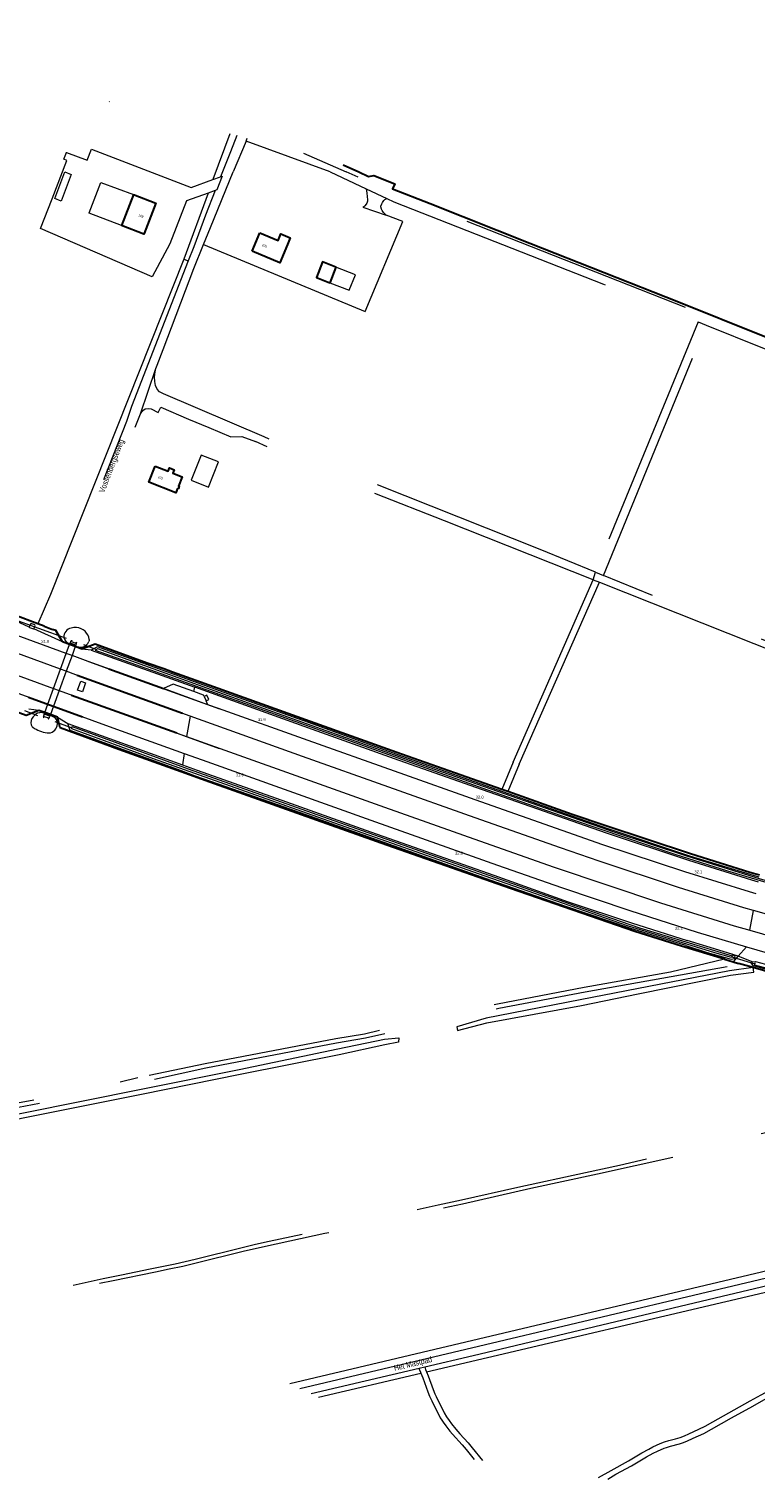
# Model space of a CAD drawing. Header units: metres. Extents: x 120324 to 133000, y 395500 to 402438.
# Tile 87 of 95: x 131294 to 131607, y 400436 to 401062. Entities that reach past the tile are written whole.
import ezdxf

# ---------------------------------------------------------------- set-up
doc = ezdxf.new("R2010")
doc.units = ezdxf.units.M
for name, pattern in [('DGN1', [76.057638, 0, -76.057638]), ('DGN2', [101.410184, 50.705092, -50.705092]), ('DGN3', [152.115276, 101.410184, -50.705092]), ('DGN4', [202.820368, 101.410184, -50.705092, 0, -50.705092])]:
    doc.linetypes.add(name, pattern=pattern)
for name, color, linetype, lineweight, true_color in [('gg-afsc-hekwerk', 7, 'Continuous', 30, 0x00d228), ('gg-bbg-lage trafo', 7, 'Continuous', 13, 0xff5000), ('gg-bbg-open loods', 7, 'DGN4', 13, 0xff5000), ('gg-knt-BGT kruinlijn', 7, 'Continuous', 0, 0x787878), ('gg-kntw-bovenkant insteek waterloop', 7, 'Continuous', 0, 0xa0a0ff), ('gg-kntw-waterlijn', 7, 'Continuous', 0, 0xaaebff), ('gg-kwrk-duiker element', 7, 'Continuous', 0, 0x969696), ('gg-kwrk-duiker nz buis', 7, 'DGN2', 0, 0x969696), ('gg-kwrk-faunavoorziening', 7, 'Continuous', 0, 0x007896), ('gt-grn-groengrens', 7, 'Continuous', 0, 0x96c800), ('gt-grn-weggrens', 7, 'Continuous', 0, 0x787878), ('Rg-lijn-ontwerplijn', 7, 'Continuous', 30, 0x00d200)]:
    doc.layers.add(name, color=color, linetype=linetype, lineweight=lineweight, true_color=true_color)
for name, color, linetype, lineweight in [('gg-anno-huisnummerreeks BGT', 7, 'Continuous', 13), ('gg-anno-openbare ruimte label', 7, 'Continuous', 13), ('gg-bbg-bijgebouw', 1, 'Continuous', 30), ('gg-bbg-gedigitaliseerde bijgebouw', 1, 'Continuous', 0), ('gg-bbg-hoofdgebouw', 1, 'Continuous', 30), ('gg-bbg-luifel en loopbrug', 1, 'DGN2', 0), ('gg-knt-onverhard', 7, 'DGN3', 0), ('gg-knt-verharding', 7, 'Continuous', 0), ('gt-anno-nummer hm paal', 7, 'Continuous', 0), ('gt-grn-vlakafsluiter', 6, 'DGN1', 0)]:
    doc.layers.add(name, color=color, linetype=linetype, lineweight=lineweight)
doc.styles.add('StyleArial', font='arial.ttf')

msp = doc.modelspace()

# ---------------------------------------------------------------- linework, layer by layer
at = {"layer": 'gg-afsc-hekwerk'}
for p, q in [((131429.3, 401003.15), (131436.02, 401000)), ((131300.12, 400803.88), (131297.51, 400804.85)), ((131300.12, 400803.88), (131303.8, 400802.49)), ((131311.15, 400795.93), (131308.11, 400797.06)), ((131313.59, 400795.02), (131311.15, 400795.93)), ((131316.49, 400793.94), (131313.59, 400795.02)), ((131355.65, 400784.03), (131351.81, 400785.41)), ((131365.66, 400780.43), (131355.65, 400784.03)), ((131300.42, 400766.56), (131297.89, 400767.45)), ((131302.88, 400765.7), (131300.42, 400766.56)), ((131305.9, 400764.63), (131302.88, 400765.7)), ((131500.35, 400732.48), (131497.8, 400733.38)), ((131593.98, 400660.04), (131597.76, 400658.92)), ((131597.76, 400658.92), (131600.05, 400658.24)), ((131606.38, 400656.42), (131600.05, 400658.24))]:
    msp.add_line(p, q, dxfattribs=at)
at = {"layer": 'gg-afsc-hekwerk', "flags": 128}
for points in [[(131436.02, 401000), (131440.28, 400998), (131442.51, 400998.45), (131451.63, 400994.88), (131450.63, 400992.78), (131466.85, 400986.44), (131509.92, 400969.21), (131574.15, 400943.97), (131609.93, 400929.57), (131658.99, 400910.58), (131692.67, 400896.48), (131745.14, 400875.38)], [(131297.89, 400767.45), (131292.37, 400765.36), (131196.7, 400800.42), (131107.9, 400833.44)], [(131297.51, 400804.85), (131267.57, 400816.04), (131242.2, 400825.43), (131230.71, 400829.63)], [(131308.11, 400797.06), (131305.16, 400801.95), (131303.8, 400802.49)], [(131351.81, 400785.41), (131344.73, 400787.95), (131322.17, 400796.17), (131316.49, 400793.94)], [(131497.8, 400733.38), (131454.48, 400748.61), (131415.06, 400762.67), (131365.66, 400780.43)], [(131359.41, 400740.98), (131332.47, 400750.67), (131307.12, 400759.96), (131305.9, 400764.63)], [(131593.98, 400660.04), (131575.4, 400665.62), (131555.28, 400671.96), (131501.61, 400690.6), (131448.09, 400709.3), (131411.32, 400722.35), (131371.75, 400736.53), (131359.41, 400740.98)], [(131609.14, 400696.29), (131604.9, 400697.51), (131579.32, 400705.53), (131542.29, 400717.78), (131528.25, 400722.61), (131500.35, 400732.48)], [(131646.85, 400645.12), (131624.28, 400651.3), (131606.38, 400656.42)]]:
    msp.add_lwpolyline(points, dxfattribs=at)
at = {"layer": 'gg-bbg-bijgebouw'}
msp.add_line((131426.19, 400958.92), (131423.58, 400952.2), dxfattribs=at)
at = {"layer": 'gg-bbg-bijgebouw', "flags": 128}
msp.add_lwpolyline([(131426.19, 400958.92), (131420.43, 400961.14), (131417.79, 400954.44), (131423.58, 400952.2)], dxfattribs=at)
at = {"layer": 'gg-bbg-gedigitaliseerde bijgebouw', "flags": 128}
msp.add_lwpolyline([(131363.63, 400866.86), (131371.08, 400863.89), (131375.42, 400874.79), (131367.97, 400877.76), (131363.63, 400866.86)], dxfattribs=at)
at = {"layer": 'gg-bbg-hoofdgebouw'}
for p, q in [((131338.71, 400990.26), (131333.61, 400976.9)), ((131390, 400965.74), (131393.33, 400973.69))]:
    msp.add_line(p, q, dxfattribs=at)
at = {"layer": 'gg-bbg-hoofdgebouw', "flags": 128}
for points in [[(131338.71, 400990.26), (131348.35, 400986.57), (131343.31, 400973.38)], [(131343.31, 400973.38), (131343.25, 400973.21), (131333.61, 400976.9)], [(131393.33, 400973.69), (131401.23, 400970.44), (131402.41, 400973.31), (131406.48, 400971.63), (131405.3, 400968.76), (131405.31, 400968.76), (131401.98, 400960.75), (131390, 400965.74)], [(131358.14, 400863.1), (131357.72, 400863.26), (131357.01, 400861.48), (131345.38, 400866.1), (131348.14, 400873.03)], [(131348.14, 400873.03), (131353.72, 400870.8), (131354.28, 400872.2), (131356.33, 400871.38), (131355.77, 400869.98), (131359.77, 400868.39), (131358.13, 400864.3), (131358.55, 400864.13), (131358.14, 400863.1)]]:
    msp.add_lwpolyline(points, dxfattribs=at)
at = {"layer": 'gg-bbg-lage trafo', "flags": 128}
for points in [[(131295.71, 400802.74), (131296.26, 400804.23), (131296.18, 400804.41), (131294.49, 400805.05), (131294.35, 400804.99), (131293.77, 400803.48)], [(131293.77, 400803.48), (131293.85, 400803.31), (131295.54, 400802.67), (131295.71, 400802.74)]]:
    msp.add_lwpolyline(points, dxfattribs=at)
at = {"layer": 'gg-bbg-luifel en loopbrug', "flags": 128}
msp.add_lwpolyline([(131304.72, 400988.5), (131309.11, 401000.04), (131311.91, 400998.98), (131307.51, 400987.44), (131304.72, 400988.5)], dxfattribs=at)
at = {"layer": 'gg-bbg-open loods', "flags": 128}
for points in [[(131319.65, 400982.38), (131324.67, 400995.51), (131338.71, 400990.26)], [(131333.61, 400976.9), (131319.6, 400982.27), (131319.65, 400982.38)], [(131423.58, 400952.2), (131431.94, 400948.95), (131434.58, 400955.65), (131426.19, 400958.92)]]:
    msp.add_lwpolyline(points, dxfattribs=at)
at = {"layer": 'gg-knt-BGT kruinlijn', "flags": 128}
for points in [[(131319.68, 400798.08), (131319.65, 400797.63), (131319.52, 400797.21)], [(131309.86, 400797.08), (131310.53, 400796.6), (131311.24, 400796.17)], [(131300.3, 400766.22), (131299.62, 400766.38), (131298.94, 400766.52), (131298.56, 400766.55), (131298.18, 400766.5)], [(131300.3, 400766.22), (131301.54, 400765.85), (131302.77, 400765.41)], [(131302.77, 400765.41), (131303.68, 400765.03), (131304.57, 400764.61), (131304.79, 400764.47), (131304.97, 400764.29)]]:
    msp.add_lwpolyline(points, dxfattribs=at)
at = {"layer": 'gg-knt-BGT kruinlijn'}
for centre, radius, start, end in [((131312.65, 400799.13), 4.01, 102.44268, 181.25677), ((131312.24, 400799.91), 3.7, 193.53034, 230.00266), ((131313.45, 400796.71), 6.56, 83.99741, 104.71054), ((131313.87, 400797.39), 5.84, 6.75805, 87.40008), ((131316.52, 400805.72), 10.91, 241.02462, 254.74375), ((131316.51, 400805.71), 10.9, 254.78758, 270.1427), ((131315.97, 400798.57), 3.8, 278.55105, 339.00725), ((131299.04, 400762.04), 4.54, 100.92677, 143.902), ((131299.04, 400762.04), 4.55, 143.97001, 189.67345), ((131296.37, 400761.69), 1.85, 192.72697, 233.26455), ((131303.85, 400772.9), 15.33, 235.93083, 260.86513), ((131301.92, 400761.72), 3.98, 262.67749, 347.65538), ((131301.92, 400761.72), 3.99, 347.67969, 40.13256)]:
    msp.add_arc(centre, radius, start, end, dxfattribs=at)
at = {"layer": 'gg-knt-onverhard'}
for p, q in [((131387.37, 401013.35), (131381.86, 401000)), ((131423.62, 401000), (131387.37, 401013.35)), ((131380.62, 401008.73), (131377.19, 401000)), ((131377.19, 401000), (131376.39, 400997.98)), ((131423.62, 401000), (131439.18, 400992.73)), ((131582.54, 400935.27), (131538.21, 400827.19)), ((131541.67, 400825.77), (131586.01, 400933.87)), ((131502.75, 400745.19), (131537.28, 400823.9)), ((131505.31, 400744.29), (131540.01, 400822.82)), ((131502.75, 400745.19), (131497.8, 400733.38)), ((131505.31, 400744.29), (131500.35, 400732.48)), ((131340.65, 400608.85), (131333.01, 400607))]:
    msp.add_line(p, q, dxfattribs=at)
at = {"layer": 'gg-knt-onverhard', "flags": 128}
for points in [[(131383.38, 401015.74), (131380.62, 401008.73)], [(131412.18, 401008.06), (131419.01, 401005.1), (131430.63, 401000)], [(131369.02, 400968.66), (131372, 400976.1), (131381.86, 401000)], [(131707.35, 400759.97), (131748.09, 400872.89), (131710.8, 400887.94), (131665.03, 400906.64), (131611.69, 400927.53), (131580.26, 400940.17), (131543.14, 400954.93), (131452.64, 400990.52), (131430.63, 401000)], [(131374.06, 400992.07), (131369.85, 400981.37), (131364.75, 400967.71), (131362.38, 400961.6)], [(131439.18, 400992.73), (131439.56, 400990.82), (131439.83, 400988), (131439.81, 400987.44), (131439.5, 400986.49), (131439.3, 400986.16), (131438.65, 400985.4), (131438.3, 400985.1), (131437.75, 400984.76)], [(131447.85, 400981.37), (131447.38, 400981.79), (131446.73, 400982.54), (131446.2, 400983.39), (131445.92, 400983.96), (131445.64, 400984.93), (131445.63, 400985.28), (131445.94, 400986.21), (131446.3, 400986.8), (131446.89, 400987.62), (131447.36, 400988.11), (131448.12, 400988.55)], [(131448.12, 400988.55), (131451.23, 400987.1), (131541.78, 400951.49), (131582.54, 400935.27)], [(131348.45, 400915.11), (131348.93, 400916.52), (131351.63, 400923.39), (131364.88, 400958.33), (131369.02, 400968.66)], [(131362.38, 400961.6), (131337.93, 400898.75), (131335.77, 400892.21), (131322.36, 400858.48), (131326.46, 400856.84), (131327.76, 400860.07), (131329.89, 400860.73), (131331.87, 400865.7), (131330.74, 400867.84), (131341.83, 400895.56)], [(131586.01, 400933.87), (131610.33, 400924.09), (131663.66, 400903.21), (131709.4, 400884.51), (131743.81, 400870.63), (131704.32, 400761.18)], [(131538.21, 400827.19), (131514.39, 400836.93), (131427.45, 400871.54), (131395.25, 400885.6), (131351.72, 400904.14), (131349.95, 400905.03), (131349.02, 400906.17), (131348.32, 400907.83), (131347.9, 400909.47), (131347.84, 400911.6), (131348.16, 400913.67), (131348.45, 400915.11)], [(131341.83, 400895.56), (131342.79, 400896.98), (131343.84, 400897.71), (131345.08, 400897.84), (131346.44, 400897.74), (131349.46, 400896.21), (131350.61, 400898.49), (131362.48, 400893.21), (131371.36, 400889.63), (131380.78, 400885.68), (131385.56, 400885.75), (131391.38, 400883.58)], [(131537.28, 400823.9), (131473.12, 400849.41), (131425.85, 400867.78), (131391.38, 400883.58)], [(131540.01, 400822.82), (131617.87, 400791.93), (131674.05, 400769.5), (131709.79, 400755.51), (131718.28, 400752.38), (131724.42, 400750), (131743.84, 400742.59), (131766.54, 400733.45), (131780.53, 400728.05), (131786.08, 400725.78)], [(131704.32, 400761.18), (131662.78, 400777.78), (131615.15, 400796.16), (131581.88, 400809.44), (131541.67, 400825.77)], [(131593.98, 400660.04), (131570.62, 400654.46), (131533.41, 400647.87), (131495.9, 400640.65), (131457.42, 400632.53), (131438.45, 400627.61), (131426.15, 400625.64), (131369.66, 400614.85), (131340.65, 400608.85)], [(131199.13, 400577.09), (131205.29, 400579.74), (131229.61, 400584.7), (131251, 400588.01), (131263.95, 400591.82), (131278.61, 400594.11), (131299.37, 400598.1), (131328.04, 400603.78), (131369.98, 400613.15), (131426.38, 400623.99), (131438.99, 400626.03), (131452.62, 400629.2), (131458.35, 400627.11), (131468.86, 400629.47), (131475.23, 400633.47), (131496.54, 400638.89), (131533.8, 400646.01), (131570.95, 400652.54), (131596.26, 400657.11), (131600.05, 400658.24)], [(131196.2, 400580.18), (131198.04, 400580.29), (131229.16, 400586.3), (131250.68, 400590), (131263.68, 400593.42), (131278.26, 400596.08), (131298.91, 400600), (131333.01, 400607)], [(131312.68, 400519.28), (131317.82, 400520.47), (131325.71, 400522.2), (131333.54, 400523.8), (131345.97, 400526.28), (131356.74, 400528.55), (131365.44, 400530.57), (131385.67, 400535.57), (131391.51, 400536.93), (131397.37, 400538.23), (131421.05, 400543.32), (131448.4, 400549.29), (131470.33, 400553.93), (131480.4, 400556.1), (131504.78, 400561.6), (131533.92, 400567.92), (131548.57, 400571.16), (131573.51, 400576.76), (131651.93, 400594.23), (131669.53, 400598.02), (131682.22, 400600.58), (131695.97, 400603.22), (131700.33, 400603.57), (131704.28, 400604.22), (131705.82, 400604.54), (131708.72, 400605.3), (131710.33, 400605.8), (131712.22, 400606.46), (131714.08, 400607.2), (131715.43, 400607.78), (131718.75, 400609.24)], [(131719.82, 400608.13), (131715.98, 400606.43), (131714.51, 400605.81), (131712.65, 400605.08), (131710.76, 400604.41), (131709.02, 400603.88), (131707.09, 400603.35), (131705.14, 400602.91), (131702.85, 400602.49), (131696.33, 400601.44), (131679.64, 400598.22), (131670.89, 400596.45), (131660.13, 400594.17), (131641.61, 400590.08), (131539.2, 400567.22), (131510.35, 400560.97), (131480.79, 400554.32), (131470.72, 400552.15), (131446.84, 400547.09), (131421.44, 400541.54), (131395.83, 400536.03), (131386.08, 400533.8), (131365.84, 400528.8), (131360, 400527.42), (131354.17, 400526.13), (131348.3, 400524.9), (131330.01, 400521.23), (131324.14, 400520.01), (131319.37, 400518.96), (131315.4, 400518.03)], [(131539.59, 400436.17), (131544.98, 400439.3), (131552.57, 400443.42), (131558.29, 400446.86), (131561.3, 400448.53), (131563.09, 400449.43), (131566.25, 400450.85), (131568.11, 400451.57), (131569.9, 400452.14), (131572.8, 400452.91), (131574.86, 400453.54), (131576.73, 400454.26), (131578.57, 400455.04), (131582.94, 400457.06), (131585.62, 400458.4), (131588.92, 400460.22), (131595.8, 400464.22), (131605.05, 400469.28), (131609.82, 400471.98), (131611.68, 400472.88), (131613.55, 400473.59), (131615.15, 400474.05), (131617.2, 400474.45), (131618.2, 400474.58), (131619.6, 400474.68), (131623.51, 400474.72), (131628.67, 400474.99), (131641.58, 400475.28), (131643.58, 400475.36), (131645.36, 400475.53), (131646.35, 400475.72), (131647.09, 400475.94), (131648.02, 400476.32), (131648.61, 400476.66), (131649.4, 400477.27), (131650.1, 400478.11), (131650.6, 400478.98), (131650.88, 400479.63), (131651.54, 400481.53), (131652.09, 400482.78), (131653.67, 400485.34), (131654.2, 400486.53), (131654.51, 400487.48), (131655.33, 400490.39), (131655.72, 400491.52), (131659.05, 400500), (131660.89, 400504.44), (131661.62, 400506.3), (131662.3, 400508.2), (131663.31, 400511.46), (131663.81, 400513.4), (131664.01, 400514.38), (131664.2, 400515.73), (131664.31, 400517.73), (131664.28, 400519.64), (131664.18, 400521.64), (131664.04, 400523.26), (131663.73, 400525.25), (131663.34, 400526.8), (131663.02, 400527.74), (131662.8, 400528.29)], [(131543.57, 400435.58), (131547.07, 400437.61), (131553.81, 400441.25), (131560.36, 400445.17), (131563.21, 400446.7), (131565.01, 400447.58), (131567.96, 400448.85), (131568.9, 400449.2), (131570.69, 400449.77), (131574.55, 400450.82), (131575.87, 400451.25), (131577.73, 400451.97), (131580.49, 400453.16), (131585.01, 400455.29), (131588.41, 400457.07), (131597.01, 400462.04), (131606.25, 400467.1), (131610.9, 400469.73), (131612.47, 400470.5), (131613.4, 400470.89), (131614.66, 400471.33), (131615.62, 400471.59), (131617.38, 400471.95), (131618.37, 400472.09), (131619.67, 400472.18), (131623.6, 400472.23), (131628.73, 400472.49), (131641.79, 400472.79), (131643.96, 400472.89), (131645.95, 400473.09), (131647.29, 400473.38), (131648.24, 400473.68), (131649.57, 400474.29), (131650.41, 400474.83), (131651.18, 400475.47), (131651.76, 400476.1), (131652.35, 400476.92), (131652.82, 400477.8), (131653.13, 400478.54), (131653.78, 400480.43), (131654.37, 400481.73), (131655.95, 400484.29), (131656.55, 400485.68), (131656.86, 400486.63), (131657.68, 400489.54), (131658.14, 400490.89), (131658.9, 400492.74), (131660.14, 400495.45), (131661.96, 400500), (131662.66, 400501.95), (131664.26, 400506.69), (131665.61, 400510.34), (131666.04, 400511.73), (131666.48, 400513.69), (131667.07, 400517.32), (131667.32, 400519.31), (131667.41, 400520.31), (131667.45, 400521.31), (131667.41, 400522.3), (131667.29, 400523.23), (131666.76, 400525.8), (131666.43, 400527.77), (131666.34, 400528.83), (131666.34, 400529.13)], [(131462.09, 400483.44), (131462.17, 400483.08), (131462.63, 400481.7), (131462.79, 400481.35)], [(131462.79, 400481.35), (131463.71, 400479.31), (131465.89, 400473.26), (131466.62, 400471.4), (131467.63, 400469.28), (131471.26, 400462.04), (131471.88, 400460.97), (131472.43, 400460.14), (131473.61, 400458.52), (131475.38, 400456.24), (131476.46, 400454.95), (131480.73, 400450.31), (131482.46, 400448.32), (131485.81, 400444.05)], [(131464.51, 400484.01), (131464.87, 400482.82), (131465.27, 400481.93)], [(131465.27, 400481.93), (131466.05, 400480.18), (131468.18, 400474.24), (131468.92, 400472.38), (131469.42, 400471.28), (131472.94, 400464.22), (131473.89, 400462.46), (131475.02, 400460.81), (131476.05, 400459.43), (131477.92, 400457.08), (131479.64, 400455.14), (131483.3, 400451.18), (131485.05, 400449.1), (131489.41, 400443.52)]]:
    msp.add_lwpolyline(points, dxfattribs=at)
at = {"layer": 'gg-knt-verharding'}
for p, q in [((131373.08, 400996.75), (131376.39, 400997.98)), ((131374.06, 400992.07), (131370.95, 400990.93)), ((131312.2, 400791.21), (131309.75, 400792.1)), ((131309.7, 400784.39), (131307.26, 400785.28)), ((131304.24, 400777.02), (131306.69, 400776.13)), ((131370.92, 400769.96), (131351.7, 400776.91)), ((131369.28, 400773.54), (131370.12, 400771.69)), ((131301.74, 400770.18), (131304.19, 400769.3)), ((131370.92, 400769.96), (131370.12, 400771.69)), ((131462.09, 400483.44), (131464.51, 400484.01))]:
    msp.add_line(p, q, dxfattribs=at)
at = {"layer": 'gg-knt-verharding', "flags": 128}
for points in [[(131298.63, 400975.63), (131303.68, 400988.46), (131309.93, 401004.9), (131308.65, 401005.51), (131309.87, 401008.49)], [(131309.87, 401008.49), (131318.7, 401005.06), (131320.6, 401009.85)], [(131320.6, 401009.85), (131363.73, 400993.25), (131373.08, 400996.75)], [(131376.39, 400997.98), (131376.98, 400998.2), (131374.77, 400992.33), (131374.06, 400992.07)], [(131370.95, 400990.93), (131361.63, 400987.53), (131354.45, 400969.04), (131346.88, 400954.75), (131298.63, 400975.63)], [(131125.23, 400835.52), (131136.13, 400831.42), (131197.24, 400808.65), (131217.72, 400800.98), (131256.01, 400786.86), (131293.57, 400773.15), (131301.74, 400770.18)], [(131199.66, 400815.46), (131221.07, 400807.49), (131258.65, 400793.65), (131304.24, 400777.02)], [(131309.75, 400792.1), (131264.46, 400808.65), (131244.18, 400816.19)], [(131307.26, 400785.28), (131261.67, 400801.95), (131241.49, 400809.45)], [(131351.7, 400776.91), (131319.21, 400788.65), (131312.2, 400791.21)], [(131319.39, 400788.59), (131345.09, 400779.26), (131375.84, 400768.17)], [(131363.27, 400765.06), (131316.85, 400781.77), (131309.7, 400784.39)], [(131316.72, 400775.51), (131314.56, 400776.29), (131315.99, 400780.1), (131318.05, 400779.33), (131316.72, 400775.51)], [(131364.87, 400775.61), (131355.93, 400778.87), (131351.7, 400776.91)], [(131306.69, 400776.13), (131333.16, 400766.48), (131361.66, 400756.26)], [(131369.28, 400773.54), (131369.01, 400774.1), (131364.87, 400775.61)], [(131370.12, 400771.69), (131371.33, 400772.25), (131370.49, 400774.08), (131369.28, 400773.54)], [(131304.19, 400769.3), (131329.9, 400759.97), (131360.65, 400748.88)], [(131319.29, 400771.53), (131344.99, 400762.21), (131375.74, 400751.11)], [(131607.7, 400688.32), (131604.72, 400689.18), (131576.83, 400697.79), (131541.48, 400709.45), (131488.82, 400727.97), (131414.21, 400754.43), (131375.41, 400768.34), (131370.92, 400769.96)], [(131606.45, 400681.07), (131602.31, 400682.26), (131574.09, 400691.08), (131539.85, 400702.39), (131523.1, 400708.18), (131486.28, 400721.16), (131411.71, 400747.61), (131363.27, 400765.06)], [(131361.66, 400756.26), (131408.85, 400739.33), (131447.09, 400725.69), (131488.16, 400711.12), (131520.38, 400699.81), (131566.32, 400684.33), (131598.18, 400674.48), (131604.91, 400672.55)], [(131360.65, 400748.88), (131368.34, 400746.1), (131443.32, 400719.39), (131495.88, 400700.73), (131523.58, 400691.03), (131553.13, 400681.03), (131582.13, 400671.75), (131603.54, 400665.43)], [(131947.61, 400620.45), (131921.54, 400621.54), (131878.28, 400625.94), (131849.26, 400629.44), (131819.92, 400633.68), (131783.63, 400639.6), (131740.35, 400647.84), (131712.16, 400653.77), (131679.16, 400661.52), (131667.67, 400664.37), (131628.76, 400674.7), (131606.45, 400681.07)], [(131604.91, 400672.55), (131626.77, 400666.3), (131654.83, 400658.78), (131685.16, 400651.31), (131716.19, 400644.32), (131744.98, 400638.72), (131774.9, 400633.38), (131803.46, 400628.73), (131818.9, 400626.57), (131858.31, 400621.74), (131858.36, 400622.39), (131873.09, 400620.82), (131888.2, 400619.34), (131902.93, 400618.06), (131918.04, 400616.88), (131933.13, 400616.03), (131947.29, 400615.44)], [(131603.54, 400665.43), (131612.38, 400662.82), (131624.27, 400659.48), (131653.23, 400651.71), (131709.33, 400638.36), (131737.26, 400632.86), (131765.39, 400627.82), (131785.13, 400624.32), (131817.51, 400619.44), (131847.23, 400615.72), (131876.94, 400612.51), (131905.98, 400609.92), (131934.82, 400608.04), (131946.81, 400607.86)], [(131410.59, 400474.65), (131482.34, 400491.6), (131589.07, 400516.92), (131689.1, 400540.7), (131745.17, 400553.95), (131757.57, 400556.79)], [(131464.51, 400484.01), (131485.43, 400488.94), (131589.98, 400513.8), (131661.47, 400530.82)], [(131415.42, 400472.45), (131462.09, 400483.44)]]:
    msp.add_lwpolyline(points, dxfattribs=at)
at = {"layer": 'gg-kntw-bovenkant insteek waterloop'}
msp.add_line((131320.52, 400793.54), (131365.18, 400777.49), dxfattribs=at)
at = {"layer": 'gg-kntw-bovenkant insteek waterloop', "flags": 128}
for points in [[(131365.54, 400779.72), (131323.28, 400794.93), (131320.52, 400793.54)], [(131609.01, 400695.52), (131606.48, 400696.26), (131579.05, 400704.6), (131543.68, 400716.38), (131527.99, 400721.84), (131454.18, 400747.93), (131416.32, 400761.53), (131377.89, 400775.27), (131365.54, 400779.72)], [(131608.68, 400693.37), (131605.79, 400694.21), (131578.56, 400702.72), (131542.97, 400714.5), (131489.41, 400733.23), (131453.49, 400745.9), (131415.99, 400759.23), (131365.18, 400777.49)], [(131310.44, 400761.86), (131328.36, 400755.43), (131359.93, 400743.94)], [(131359.46, 400741.36), (131327.66, 400752.85), (131311.35, 400758.83), (131310.44, 400761.86)], [(131577.34, 400665.98), (131553.07, 400673.4), (131525.44, 400682.81), (131493.28, 400693.97), (131440.15, 400712.84), (131403.93, 400725.75), (131365.59, 400739.14), (131359.46, 400741.36)], [(131359.93, 400743.94), (131366.2, 400741.66), (131404.87, 400727.94), (131441.15, 400715.01), (131494.31, 400696.29), (131526.53, 400684.88), (131553.8, 400675.7), (131577.86, 400668.19)], [(131597.1, 400662.25), (131586.29, 400665.48), (131577.86, 400668.19)], [(131577.34, 400665.98), (131586.54, 400662.96), (131596.85, 400660.04), (131598.3, 400660.32), (131598.54, 400661.2), (131597.1, 400662.25)], [(131606.38, 400656.42), (131596.14, 400655.06), (131531.72, 400642.57), (131491.1, 400634.54), (131478.35, 400630.88), (131478.74, 400629.32), (131491.34, 400632.63), (131532.18, 400640.11), (131556.69, 400645.17), (131596.51, 400653.09), (131606.65, 400654.49), (131606.38, 400656.42)], [(131727.11, 400627.4), (131697.36, 400633.76), (131672.6, 400639.61), (131647.53, 400645.84), (131624.96, 400651.94), (131606.55, 400657.14), (131605.57, 400658.2), (131605.92, 400658.95)], [(131605.92, 400658.95), (131607.38, 400659.1), (131618.18, 400656.15), (131647.94, 400648.24), (131673.1, 400641.74), (131697.4, 400636.11), (131723.39, 400630.66)], [(131200.91, 400575.22), (131230.22, 400581.43), (131251.44, 400585.72), (131279.28, 400591.15), (131290.59, 400593.59), (131342.78, 400604.01), (131384.36, 400612.48), (131427.01, 400621.3), (131447.12, 400625.54), (131453.28, 400626.11), (131453.26, 400624.21), (131447.35, 400623.1), (131427.53, 400618.75), (131384.83, 400610.23), (131342.28, 400601.56), (131291.11, 400591.35), (131279.75, 400589), (131251.85, 400583.76), (131202.38, 400573.67)]]:
    msp.add_lwpolyline(points, dxfattribs=at)
at = {"layer": 'gg-kntw-waterlijn', "flags": 128}
for points in [[(131323.23, 400794.23), (131336.29, 400789.52), (131388.32, 400770.77), (131466.26, 400743.05), (131546.12, 400715.03), (131577.55, 400704.69), (131608.99, 400694.92), (131641.83, 400685.4), (131670.95, 400677.74), (131671.03, 400677.32), (131670.44, 400677.05), (131665.55, 400678.29), (131626.05, 400688.99), (131595.43, 400698.12), (131572.62, 400705.33), (131529.22, 400719.96), (131491.83, 400733.07), (131430.49, 400754.92), (131322.38, 400793.43), (131323.23, 400794.23)], [(131312.23, 400760.48), (131362.36, 400742.24), (131420.42, 400721.61), (131529.71, 400683.05), (131557.24, 400673.61), (131597.27, 400661.54), (131597.03, 400660.72), (131589.79, 400662.79), (131552.11, 400674.44), (131490.64, 400695.87), (131422.83, 400719.85), (131347.44, 400746.52), (131312.08, 400759.51), (131312.23, 400760.48)], [(132041.24, 400611.72), (132028.41, 400608.31), (132000.07, 400603.63), (131973.1, 400601.23), (131960.22, 400601.12), (131930.69, 400601.49), (131919.39, 400602.23), (131880.68, 400605.38), (131851.22, 400608.39), (131829.22, 400611.22), (131766.55, 400621.07), (131730.07, 400627.67), (131708.11, 400632.21), (131671.89, 400640.4), (131649.26, 400646.09), (131607.06, 400657.54), (131607.18, 400658.47)]]:
    msp.add_lwpolyline(points, dxfattribs=at)
at = {"layer": 'gg-kwrk-duiker element', "flags": 128}
for points in [[(131311.37, 400796.53), (131311.64, 400797.3), (131311.75, 400797.26), (131311.91, 400797.71), (131312.13, 400797.62), (131311.96, 400797.18), (131313.75, 400796.49), (131313.9, 400796.92), (131314.12, 400796.83), (131313.96, 400796.41), (131314.07, 400796.36), (131313.8, 400795.6)], [(131300.14, 400765.81), (131299.86, 400765.05), (131299.97, 400765.01), (131299.8, 400764.56), (131300.02, 400764.48), (131300.18, 400764.93), (131301.99, 400764.31), (131301.84, 400763.88), (131302.06, 400763.81), (131302.21, 400764.23), (131302.32, 400764.19), (131302.61, 400764.95)]]:
    msp.add_lwpolyline(points, dxfattribs=at)
at = {"layer": 'gg-kwrk-duiker nz buis'}
for p, q in [((131285.83, 400807.38), (131309.64, 400798.66)), ((131317.18, 400795.89), (131322.81, 400793.83)), ((131291.7, 400767.42), (131297.37, 400765.36)), ((131304.76, 400762.68), (131312.15, 400760)), ((131597.15, 400661.13), (131607.12, 400658.01))]:
    msp.add_line(p, q, dxfattribs=at)
at = {"layer": 'gg-kwrk-faunavoorziening'}
for p, q in [((131307.26, 400785.28), (131309.75, 400792.1)), ((131309.75, 400792.1), (131311.15, 400795.93)), ((131311.15, 400795.93), (131311.24, 400796.17)), ((131311.24, 400796.17), (131311.37, 400796.53)), ((131313.8, 400795.6), (131311.37, 400796.53)), ((131313.59, 400795.02), (131312.2, 400791.21)), ((131313.65, 400795.19), (131313.59, 400795.02)), ((131313.8, 400795.6), (131313.65, 400795.19)), ((131304.24, 400777.02), (131307.26, 400785.28)), ((131312.2, 400791.21), (131309.7, 400784.39)), ((131309.7, 400784.39), (131306.69, 400776.13)), ((131301.74, 400770.18), (131304.24, 400777.02)), ((131306.69, 400776.13), (131304.19, 400769.3)), ((131300.14, 400765.81), (131300.3, 400766.22)), ((131300.3, 400766.22), (131300.42, 400766.56)), ((131300.42, 400766.56), (131301.74, 400770.18)), ((131304.19, 400769.3), (131302.88, 400765.7)), ((131302.61, 400764.95), (131300.14, 400765.81)), ((131302.77, 400765.41), (131302.61, 400764.95)), ((131302.88, 400765.7), (131302.77, 400765.41))]:
    msp.add_line(p, q, dxfattribs=at)
at = {"layer": 'gt-grn-groengrens'}
for p, q in [((131380.35, 401016.55), (131373.08, 400996.75)), ((131370.95, 400990.93), (131360.47, 400962.37)), ((131360.47, 400962.37), (131362.38, 400961.6)), ((131293.77, 400803.48), (131287.75, 400806.21)), ((131308.11, 400797.06), (131295.71, 400802.74)), ((131320.52, 400793.54), (131316.49, 400793.94)), ((131365.66, 400780.43), (131365.54, 400779.72)), ((131364.87, 400775.61), (131365.18, 400777.49)), ((131297.89, 400767.45), (131293.49, 400768.03)), ((131305.9, 400764.63), (131310.44, 400761.86)), ((131363.27, 400765.06), (131361.66, 400756.26)), ((131360.65, 400748.88), (131359.93, 400743.94)), ((131359.46, 400741.36), (131359.41, 400740.98)), ((131604.91, 400672.55), (131606.45, 400681.07)), ((131599.89, 400661.32), (131597.1, 400662.25)), ((131597.94, 400659.12), (131599.89, 400661.32)), ((131599.89, 400661.32), (131603.54, 400665.43)), ((131605.92, 400658.95), (131599.89, 400661.32)), ((131597.76, 400658.92), (131597.94, 400659.12)), ((131760.57, 400560.53), (131406.24, 400476.63)), ((131465.27, 400481.93), (131662.8, 400528.29)), ((131418.63, 400470.98), (131462.79, 400481.35))]:
    msp.add_line(p, q, dxfattribs=at)
at = {"layer": 'gt-grn-groengrens', "flags": 128}
for points in [[(131369.02, 400968.66), (131438.74, 400939.82), (131455.07, 400978.57), (131447.85, 400981.37)], [(131360.47, 400962.37), (131302.89, 400817.54), (131297.51, 400804.85)]]:
    msp.add_lwpolyline(points, dxfattribs=at)
at = {"layer": 'gt-grn-vlakafsluiter', "flags": 128}
for points in [[(131309.87, 401008.49), (131281.77, 401019.24), (131210.55, 401046.74), (131205.74, 401049), (131202.81, 401051.54), (131201.7, 401053.96), (131201.77, 401056.85), (131202.04, 401061.14), (131196.94, 401061.75), (131196.17, 401057.92), (131196.03, 401055.48), (131196.43, 401053.17), (131197.28, 401051.36), (131198.31, 401050.07), (131200.59, 401047.53), (131202.83, 401046), (131205.23, 401044.61), (131228.66, 401035.02), (131193.55, 400958.07)], [(131328.33, 401030.42), (131320.6, 401009.85)]]:
    msp.add_lwpolyline(points, dxfattribs=at)
at = {"layer": 'gt-grn-weggrens'}
for p, q in [((131387.37, 401013.35), (131387.81, 401014.56)), ((131439.18, 400992.73), (131448.12, 400988.55)), ((131437.75, 400984.76), (131447.85, 400981.37)), ((131582.54, 400935.27), (131586.01, 400933.87)), ((131341.83, 400895.56), (131348.45, 400915.11)), ((131537.28, 400823.9), (131538.21, 400827.19)), ((131537.28, 400823.9), (131540.01, 400822.82)), ((131538.21, 400827.19), (131541.67, 400825.77))]:
    msp.add_line(p, q, dxfattribs=at)
at = {"layer": 'Rg-lijn-ontwerplijn', "linetype": 'DGN2'}
for p, q in [((131328.14, 400785.41), (131351.7, 400776.94)), ((131314.37, 400782.66), (131359.89, 400766.29)), ((131293.37, 400773.17), (131316.77, 400764.79)), ((131311.94, 400774.11), (131357.46, 400757.74))]:
    msp.add_line(p, q, dxfattribs=at)

# ---------------------------------------------------------------- texts
at = {"layer": 'gg-anno-huisnummerreeks BGT', "char_height": 1, "attachment_point": 8, "line_spacing_factor": 0.8, "style": 'StyleArial'}
for s, insert, rotation in [('{\\C256;109}', (131341.77, 400980.54), 339.1), ('{\\C256;105}', (131395.14, 400967.66), 337.3), ('{\\C256;101}', (131350.23, 400867.47), 338.3)]:
    msp.add_mtext(s, dxfattribs=dict(at, insert=insert, rotation=rotation))
at = {"layer": 'gg-anno-openbare ruimte label', "char_height": 2.5, "attachment_point": 5, "line_spacing_factor": 0.8, "style": 'StyleArial'}
for s, insert, rotation in [('{\\W0.68;\\C256;Vossenbergseweg}', (131329.61, 400872.94), 69.1), ('{\\W0.68;\\C256;Het Mastpad}', (131459.49, 400485.05), 13.5)]:
    msp.add_mtext(s, dxfattribs=dict(at, insert=insert, rotation=rotation))
at = {"layer": 'gt-anno-nummer hm paal', "char_height": 1.25, "attachment_point": 7, "line_spacing_factor": 0.8, "style": 'StyleArial'}
for s, insert in [('{\\C256;31.8}', (131298.92, 400796.69)), ('{\\C256;31.9}', (131392.44, 400762.85)), ('{\\C256;31.9}', (131382.94, 400739.03)), ('{\\C256;32.0}', (131486.54, 400729.4)), ('{\\C256;32.0}', (131477.61, 400705.24)), ('{\\C256;32.1}', (131580.95, 400697.14)), ('{\\C256;32.1}', (131572.56, 400672.75))]:
    msp.add_mtext(s, dxfattribs=dict(at, insert=insert))

doc.saveas('drawing.dxf')
